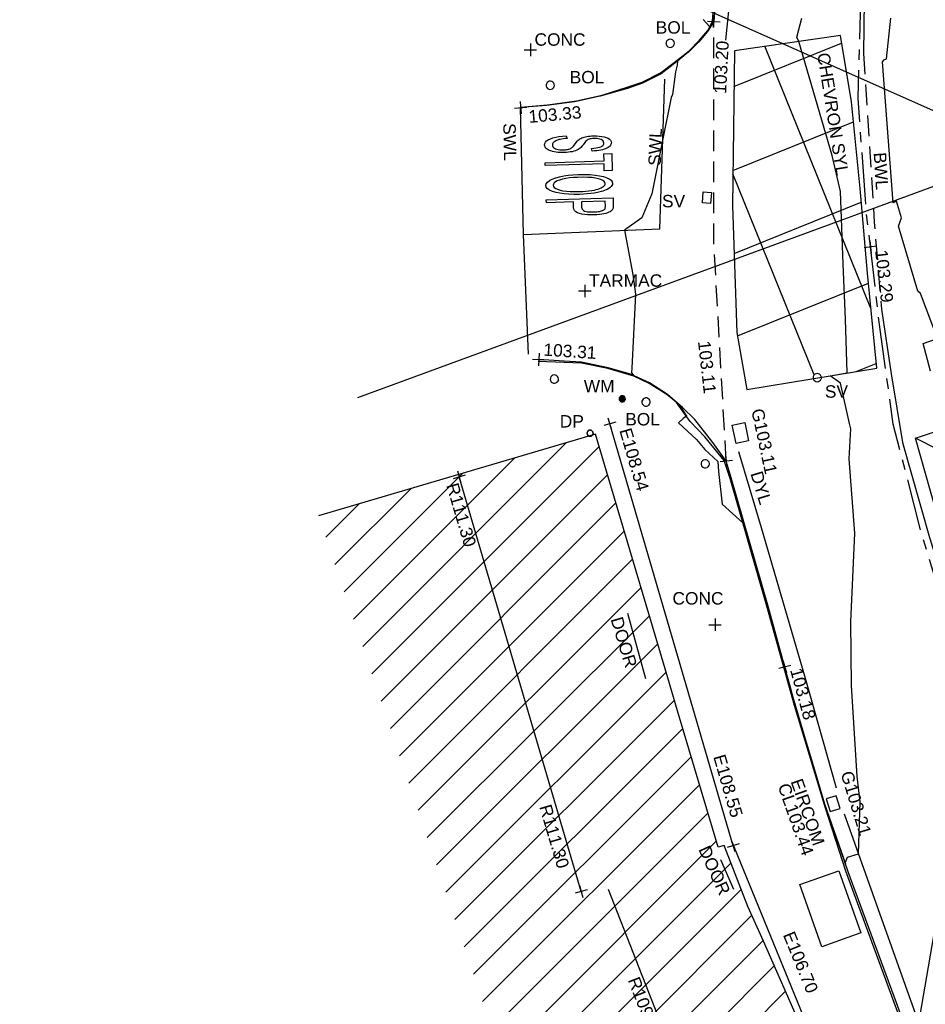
# Model space of a CAD drawing. Extents: x 635157 to 635442, y 694407 to 694910.
# Tile 89 of 103: x 635208 to 635230, y 694745 to 694768. Entities that reach past the tile are written whole.
import ezdxf

# ---------------------------------------------------------------- set-up
doc = ezdxf.new("R2010")
doc.units = 0
doc.header["$MEASUREMENT"] = 0
doc.linetypes.add('CENTER', pattern=[2, 1.25, -0.25, 0.25, -0.25])
doc.linetypes.add('DASHED', pattern=[0.75, 0.5, -0.25])
doc.layers.get('0').update_dxf_attribs({"color": 12, "linetype": 'CONTINUOUS'})
for name, color, linetype in [('BOLLARD', 132, 'CONTINUOUS'), ('BOLLARD_TXT', 132, 'CONTINUOUS'), ('BOX_JUNCTION', 9, 'CONTINUOUS'), ('BOX_JUNCTION_TXT', 9, 'CONTINUOUS'), ('BUILDING', 5, 'CONTINUOUS'), ('CONTOURS_MINOR', 132, 'CONTINUOUS'), ('DOOR', 7, 'CONTINUOUS'), ('DOOR_TXT', 7, 'CONTINUOUS'), ('DOWNPIPE', 151, 'CONTINUOUS'), ('DOWNPIPE_TXT', 151, 'CONTINUOUS'), ('EAVE', 3, 'CONTINUOUS'), ('EAVE_LVL', 3, 'CONTINUOUS'), ('EIRCOM_COVER', 3, 'CONTINUOUS'), ('EIRCOM_COVER_RMK', 3, 'CONTINUOUS'), ('FORM_LINE', 92, 'DASHED'), ('FORM_LINE_LVL', 92, 'CONTINUOUS'), ('GULLY', 151, 'CONTINUOUS'), ('GULLY_LVL', 151, 'CONTINUOUS'), ('HATCHING', 4, 'CONTINUOUS'), ('KERB_BOTTOM', 172, 'CONTINUOUS'), ('KERB_BOTTOM_LVL', 172, 'CONTINUOUS'), ('KERB_TOP', 2, 'CONTINUOUS'), ('MARKINGS_DASHED_WHITE', 9, 'DASHED'), ('MARKINGS_DASHED_WHITE_TXT', 9, 'CONTINUOUS'), ('MARKINGS_DOUBLE_YELLOW', 9, 'CONTINUOUS'), ('MARKINGS_DOUBLE_YELLOW_TXT', 9, 'CONTINUOUS'), ('MARKINGS_WHITE_LINE', 9, 'CONTINUOUS'), ('MARKINGS_WHITE_LINE_TXT', 9, 'CONTINUOUS'), ('MARKINGS_YELLOW_LINE', 9, 'CONTINUOUS'), ('OVERHEAD_ELECTRIC', 1, 'OH_ELEC'), ('OVERHEAD_TELECOM', 3, 'OH_TEL'), ('RIDGE', 6, 'CONTINUOUS'), ('RIDGE_LVL', 6, 'CONTINUOUS'), ('ROAD_CROWNLINE', 212, 'CENTER'), ('ROAD_CROWNLINE_LVL', 212, 'CONTINUOUS'), ('ROAD_MARKINGS', 9, 'CONTINUOUS'), ('SLUICEVALVE', 5, 'CONTINUOUS'), ('SLUICEVALVE_TXT', 5, 'CONTINUOUS'), ('TEXT', 7, 'CONTINUOUS'), ('TEXT_TXT', 7, 'CONTINUOUS'), ('WATER_METER', 5, 'CONTINUOUS'), ('WATER_METER_TXT', 5, 'CONTINUOUS')]:
    doc.layers.add(name, color=color, linetype=linetype)
doc.styles.add('Arial', font='arial.ttf')
doc.linetypes.add('OH_ELEC', pattern='A,4,-0.4,["OE",Arial,S=0.36,R=0,X=0,Y=-0.18],-1.2', length=5.6)
doc.linetypes.add('OH_TEL', pattern='A,4,-0.4,["OT",Arial,S=0.36,R=0,X=0,Y=-0.18],-1.2', length=5.6)

# ---------------------------------------------------------------- blocks, each defined once
blk = doc.blocks.new('MH_CIR2')
at = {"color": 0, "linetype": 'ByBlock', "flags": 128}
for points in [[(0.5, 0), (0.475, 0.154), (0.404, 0.293), (0.293, 0.404), (0.154, 0.475), (0, 0.5), (-0.154, 0.475), (-0.293, 0.404), (-0.404, 0.293), (-0.475, 0.154), (-0.5, 0), (-0.475, -0.154), (-0.404, -0.293), (-0.293, -0.404), (-0.154, -0.475), (0, -0.5), (0.154, -0.475), (0.293, -0.404), (0.404, -0.293), (0.475, -0.154)], [(-0.499, -0.033), (0.033, 0.499)], [(-0.496, 0.06), (-0.06, 0.496)], [(-0.488, -0.111), (0.111, 0.488)], [(-0.467, -0.18), (0.18, 0.467)], [(-0.467, 0.179), (-0.179, 0.467)], [(-0.438, -0.241), (0.241, 0.438)], [(-0.403, -0.296), (0.296, 0.403)], [(-0.362, -0.345), (0.345, 0.362)], [(-0.315, -0.388), (0.388, 0.315)], [(-0.263, -0.425), (0.425, 0.263)], [(-0.204, -0.456), (0.456, 0.204)], [(-0.138, -0.48), (0.48, 0.138)], [(-0.064, -0.496), (0.496, 0.064)], [(0.5, 0), (0.475, -0.154)], [(0.022, -0.5), (0.5, -0.022)], [(0.128, -0.483), (0.483, -0.128)], [(0.305, -0.396), (0.396, -0.305)]]:
    blk.add_lwpolyline(points, dxfattribs=at)
blk = doc.blocks.new('CIRCL')
at = {"color": 0, "linetype": 'ByBlock', "flags": 128}
for points in [[(0.5, 0), (0.475, 0.154), (0.404, 0.293), (0.293, 0.404), (0.154, 0.475), (0, 0.5), (-0.154, 0.475), (-0.293, 0.404), (-0.404, 0.293), (-0.475, 0.154), (-0.5, 0), (-0.475, -0.154), (-0.404, -0.293), (-0.293, -0.404), (-0.154, -0.475), (0, -0.5), (0.154, -0.475), (0.293, -0.404), (0.404, -0.293), (0.475, -0.154)], [(0.5, 0), (0.475, -0.154)]]:
    blk.add_lwpolyline(points, dxfattribs=at)
blk = doc.blocks.new('MH_CIR1')
at = {"color": 0, "linetype": 'ByBlock', "flags": 128}
for points in [[(0.5, 0), (0.475, 0.154), (0.404, 0.293), (0.293, 0.404), (0.154, 0.475), (0, 0.5), (-0.154, 0.475), (-0.293, 0.404), (-0.404, 0.293), (-0.475, 0.154), (-0.5, 0), (-0.475, -0.154), (-0.404, -0.293), (-0.293, -0.404), (-0.154, -0.475), (0, -0.5), (0.154, -0.475), (0.293, -0.404), (0.404, -0.293), (0.475, -0.154)], [(0.49, 0), (0.466, 0.151), (0.396, 0.288), (0.288, 0.396), (0.151, 0.466), (0, 0.49), (-0.151, 0.466), (-0.288, 0.396), (-0.396, 0.288), (-0.466, 0.151), (-0.49, 0), (-0.466, -0.151), (-0.396, -0.288), (-0.288, -0.396), (-0.151, -0.466), (0, -0.49), (0.151, -0.466), (0.288, -0.396), (0.396, -0.288), (0.466, -0.151)], [(0.471, 0), (0.448, 0.145), (0.381, 0.276), (0.276, 0.381), (0.145, 0.448), (0, 0.471), (-0.145, 0.448), (-0.276, 0.381), (-0.381, 0.276), (-0.448, 0.145), (-0.471, 0), (-0.448, -0.145), (-0.381, -0.276), (-0.276, -0.381), (-0.145, -0.448), (0, -0.471), (0.145, -0.448), (0.276, -0.381), (0.381, -0.276), (0.448, -0.145)], [(0.471, 0), (0.448, -0.145)], [(0.49, 0), (0.466, -0.151)], [(0.5, 0), (0.475, -0.154)]]:
    blk.add_lwpolyline(points, dxfattribs=at)
blk = doc.blocks.new('TXTSTOP')
at = {"color": 0, "linetype": 'ByBlock', "flags": 128}
for points in [[(-0.5, -0.056511), (-0.467536, -0.05294), (-0.466236, -0.063001), (-0.464288, -0.072092), (-0.462017, -0.080213), (-0.459092, -0.087358), (-0.455844, -0.093524), (-0.451625, -0.099367), (-0.447083, -0.104563), (-0.441887, -0.109112), (-0.436043, -0.11333), (-0.429223, -0.117226), (-0.422403, -0.120474), (-0.414936, -0.122745), (-0.407146, -0.124694), (-0.399355, -0.12567), (-0.39091, -0.125994), (-0.378894, -0.125341), (-0.368509, -0.123722), (-0.358764, -0.120474), (-0.350327, -0.116579), (-0.342859, -0.111059), (-0.337016, -0.104563), (-0.332144, -0.097743), (-0.328572, -0.089952), (-0.326624, -0.081508), (-0.325977, -0.072092), (-0.326301, -0.066903), (-0.326948, -0.061707), (-0.328248, -0.056835), (-0.329872, -0.051963), (-0.332144, -0.047744), (-0.334738, -0.043849), (-0.337986, -0.039953), (-0.341882, -0.036705), (-0.346107, -0.033457), (-0.35065, -0.030861), (-0.356817, -0.027936), (-0.365261, -0.024365), (-0.418508, -0.007159), (-0.430524, -0.002941), (-0.441233, 0.001608), (-0.450001, 0.005827), (-0.457145, 0.010376), (-0.462987, 0.014919), (-0.468507, 0.020115), (-0.473379, 0.025634), (-0.477598, 0.031801), (-0.481171, 0.038297), (-0.484419, 0.045117), (-0.48669, 0.052584), (-0.488638, 0.060376), (-0.489615, 0.068166), (-0.489938, 0.07661), (-0.488961, 0.091544), (-0.486043, 0.105179), (-0.480846, 0.117842), (-0.474026, 0.129204), (-0.464935, 0.139596), (-0.454226, 0.148363), (-0.442211, 0.155184), (-0.4289, 0.16005), (-0.413966, 0.162975), (-0.397731, 0.163945), (-0.386368, 0.163622), (-0.375653, 0.161998), (-0.365584, 0.159726), (-0.35617, 0.156478), (-0.347079, 0.152583), (-0.338633, 0.147387), (-0.331166, 0.141543), (-0.324353, 0.135053), (-0.31851, 0.12791), (-0.313314, 0.119466), (-0.308765, 0.110698), (-0.305517, 0.101283), (-0.302923, 0.091221), (-0.300974, 0.080506), (-0.300327, 0.069143), (-0.333444, 0.066219), (-0.335068, 0.077904), (-0.337663, 0.088296), (-0.341235, 0.097387), (-0.346107, 0.105508), (-0.351951, 0.111999), (-0.358764, 0.117518), (-0.366885, 0.121413), (-0.375653, 0.124662), (-0.385714, 0.126286), (-0.396754, 0.126933), (-0.407793, 0.126286), (-0.417861, 0.124985), (-0.426952, 0.12239), (-0.434743, 0.118495), (-0.441564, 0.113946), (-0.447083, 0.108427), (-0.451302, 0.10226), (-0.454226, 0.09544), (-0.456174, 0.087973), (-0.456821, 0.080182), (-0.456498, 0.072715), (-0.454873, 0.066219), (-0.452602, 0.060052), (-0.449678, 0.054855), (-0.445459, 0.050306), (-0.439939, 0.046088), (-0.432142, 0.041869), (-0.421756, 0.037644), (-0.409417, 0.033101), (-0.380518, 0.024657), (-0.367855, 0.020762), (-0.348055, 0.013618), (-0.340911, 0.010376), (-0.33182, 0.00518), (-0.323699, -0.000663), (-0.316556, -0.007159), (-0.310066, -0.013979), (-0.30487, -0.02177), (-0.300327, -0.029884), (-0.297079, -0.038653), (-0.294477, -0.048067), (-0.293183, -0.058135), (-0.29253, -0.068851), (-0.293183, -0.07956), (-0.294477, -0.089952), (-0.297079, -0.09969), (-0.30065, -0.109112), (-0.305194, -0.118203), (-0.310713, -0.126965), (-0.316886, -0.134432), (-0.32403, -0.141252), (-0.33182, -0.147095), (-0.340258, -0.15229), (-0.34935, -0.156509), (-0.359094, -0.159757), (-0.369803, -0.162029), (-0.381172, -0.163653), (-0.393182, -0.163977), (-0.411688, -0.162682), (-0.428576, -0.159434), (-0.444158, -0.153591), (-0.457792, -0.14547), (-0.470131, -0.135085), (-0.480523, -0.122745), (-0.488638, -0.108458), (-0.494811, -0.092877), (-0.498382, -0.075341)], [(-0.171818, -0.163977), (-0.171818, 0.125376), (-0.260431, 0.125376), (-0.260431, 0.163976), (-0.047281, 0.163976), (-0.047281, 0.125376), (-0.136235, 0.125376), (-0.136235, -0.163977)], [(-0.011412, -0.004343), (-0.010141, 0.026501), (-0.005626, 0.054436), (0.001493, 0.079441), (0.011217, 0.101531), (0.024186, 0.120382), (0.039106, 0.13598), (0.055331, 0.148336), (0.073176, 0.157123), (0.092333, 0.162332), (0.113111, 0.163977), (0.126423, 0.163342), (0.139414, 0.160761), (0.152082, 0.156871), (0.164105, 0.151692), (0.175798, 0.14456), (0.186524, 0.136126), (0.196603, 0.126072), (0.205376, 0.115041), (0.213509, 0.102061), (0.220668, 0.088104), (0.226527, 0.07285), (0.231416, 0.056294), (0.234676, 0.038437), (0.236642, 0.019607), (0.237315, -0.000201), (0.236041, -0.027479), (0.23217, -0.052488), (0.226026, -0.075221), (0.216955, -0.09634), (0.205279, -0.115183), (0.190361, -0.132728), (0.173814, -0.146386), (0.155316, -0.156144), (0.13519, -0.162007), (0.113111, -0.163977), (0.091029, -0.162051), (0.070567, -0.155903), (0.052049, -0.145859), (0.035475, -0.13191), (0.020522, -0.114064), (0.009133, -0.094921), (0.000021, -0.074473), (-0.006168, -0.052723), (-0.010086, -0.029346)], [(0.294905, -0.163977), (0.294905, 0.163976), (0.396275, 0.163976), (0.409701, 0.163641), (0.42179, 0.162972), (0.432534, 0.161628), (0.441592, 0.159949), (0.448977, 0.1576), (0.458042, 0.153573), (0.466096, 0.148536), (0.473482, 0.14216), (0.480198, 0.134775), (0.486239, 0.126045), (0.491276, 0.116646), (0.494963, 0.105909), (0.497652, 0.09483), (0.499331, 0.082407), (0.5, 0.069657), (0.498996, 0.052537), (0.496307, 0.036756), (0.491945, 0.022326), (0.48557, 0.009235), (0.477509, -0.002854), (0.467106, -0.012922), (0.454014, -0.020642), (0.438574, -0.026348), (0.420111, -0.029706), (0.399299, -0.03071), (0.330488, -0.03071), (0.330488, -0.163977)], [(0.02398, -0.004961), (0.024979, -0.027363), (0.028248, -0.047492), (0.033463, -0.065672), (0.040616, -0.081571), (0.050053, -0.095851), (0.060773, -0.107203), (0.072476, -0.116284), (0.085147, -0.122769), (0.098462, -0.126651), (0.112752, -0.127938), (0.127363, -0.126623), (0.141318, -0.122714), (0.153976, -0.116203), (0.16566, -0.1071), (0.176365, -0.095079), (0.185437, -0.081105), (0.192894, -0.064214), (0.197742, -0.045054), (0.20097, -0.023294), (0.201916, 0.000735), (0.201253, 0.016647), (0.199614, 0.031905), (0.197004, 0.046514), (0.193419, 0.060476), (0.188532, 0.073783), (0.184304, 0.083194), (0.178775, 0.091958), (0.172601, 0.099743), (0.165773, 0.106881), (0.157975, 0.113047), (0.149525, 0.118558), (0.141075, 0.122769), (0.131981, 0.125679), (0.122887, 0.127294), (0.113147, 0.127938), (0.098212, 0.126622), (0.084251, 0.122713), (0.071593, 0.116203), (0.059591, 0.107099), (0.04921, 0.095402), (0.040132, 0.081105), (0.033004, 0.063889), (0.027834, 0.043753), (0.024931, 0.021015)], [(0.330488, 0.00789), (0.399968, 0.00789), (0.412391, 0.008559), (0.423469, 0.010238), (0.433203, 0.013262), (0.441257, 0.017289), (0.448308, 0.022661), (0.45368, 0.029371), (0.458042, 0.037091), (0.461065, 0.046156), (0.462738, 0.05623), (0.463414, 0.067643), (0.463079, 0.075363), (0.462069, 0.082407), (0.460724, 0.089124), (0.458711, 0.095499), (0.456028, 0.101206), (0.449312, 0.110939), (0.44596, 0.114632), (0.441926, 0.117656), (0.437899, 0.120338), (0.432868, 0.122018), (0.426486, 0.123362), (0.418766, 0.124707), (0.399299, 0.125376), (0.330488, 0.125376)]]:
    blk.add_lwpolyline(points, close=True, dxfattribs=at)
blk = doc.blocks.new('SPOT')
at = {"color": 0, "linetype": 'ByBlock', "flags": 128}
for points in [[(-0.5, 0), (0.5, 0)], [(0, 0.5), (0, -0.5)]]:
    blk.add_lwpolyline(points, dxfattribs=at)

msp = doc.modelspace()

# ---------------------------------------------------------------- hatches: boundary and pattern name
at = {"layer": 'BOX_JUNCTION'}
h = msp.add_hatch(dxfattribs=at)
h.set_pattern_fill('ANSI37', color=256, scale=15, angle=67)
h.paths.add_polyline_path([(635228.484, 694766.458), (635228.212, 694768.066), (635225.651, 694767.696), (635225.604, 694763.944), (635225.712, 694760.885), (635225.949, 694759.5), (635227.557, 694759.765), (635227.553, 694759.79), (635227.558, 694759.821), (635227.572, 694759.849), (635227.594, 694759.871), (635227.622, 694759.885), (635227.653, 694759.89), (635227.684, 694759.885), (635227.711, 694759.871), (635227.734, 694759.849), (635227.748, 694759.821), (635227.752, 694759.797), (635229.09, 694760.017), (635228.869, 694762.313), (635228.689, 694764.36)])
h.paths.add_polyline_path([(635227.558, 694767.687), (635228.052, 694764.566), (635228.512, 694764.639), (635228.018, 694767.76)], flags=24)
at = {"layer": 'HATCHING'}
h = msp.add_hatch(dxfattribs=at)
h.set_pattern_fill('ANSI31', color=256, scale=5)
h.paths.add_polyline_path([(635215.599, 694756.451), (635223.248, 694733.796), (635230.199, 694736.465), (635229.268, 694738.872), (635228.104, 694741.892), (635227.323, 694743.961), (635226.351, 694746.157), (635225.977, 694747.002), (635225.401, 694748.473), (635225.256, 694748.437), (635224.276, 694751.73), (635224.042, 694752.532), (635222.293, 694758.424)])
h.paths.add_polyline_path([(635225.037, 694750.674), (635225.518, 694749.028), (635225.959, 694749.157), (635225.478, 694750.803)], flags=25)
h.paths.add_polyline_path([(635226.715, 694746.356), (635227.363, 694744.768), (635227.789, 694744.942), (635227.141, 694746.529)], flags=25)
h.paths.add_polyline_path([(635229.934, 694738.534), (635230.545, 694736.932), (635230.975, 694737.096), (635230.364, 694738.698)], flags=9)
h.paths.add_polyline_path([(635218.584, 694757.238), (635219.074, 694755.571), (635219.515, 694755.701), (635219.025, 694757.368)], flags=24)
h.paths.add_polyline_path([(635220.832, 694749.464), (635221.322, 694747.797), (635221.763, 694747.926), (635221.273, 694749.594)], flags=24)
h.paths.add_polyline_path([(635222.965, 694745.262), (635223.599, 694743.644), (635224.027, 694743.812), (635223.393, 694745.43)], flags=24)
h.paths.add_polyline_path([(635225.324, 694737.418), (635225.944, 694735.794), (635226.373, 694735.958), (635225.753, 694737.582)], flags=24)
h.paths.add_polyline_path([(635222.555, 694753.998), (635222.964, 694752.646), (635223.41, 694752.781), (635223.001, 694754.133)], flags=24)
h.paths.add_polyline_path([(635224.669, 694748.42), (635225.252, 694747.133), (635225.676, 694747.326), (635225.093, 694748.612)], flags=24)
h.paths.add_polyline_path([(635228.543, 694738.501), (635229.045, 694737.181), (635229.48, 694737.347), (635228.978, 694738.667)], flags=24)
h.paths.add_polyline_path([(635227.914, 694742.778), (635228.655, 694740.95), (635229.086, 694741.124), (635228.346, 694742.953)], flags=25)
h.paths.add_polyline_path([(635228.22, 694742.902), (635228.908, 694741.204), (635229.339, 694741.379), (635228.652, 694743.077)], flags=25)

# ---------------------------------------------------------------- linework, layer by layer
at = {"layer": 'BOX_JUNCTION', "flags": 128}
msp.add_lwpolyline([(635225.949, 694759.5), (635229.09, 694760.017), (635228.869, 694762.313), (635228.689, 694764.36), (635228.484, 694766.458), (635228.212, 694768.066), (635225.651, 694767.696), (635225.604, 694763.944), (635225.712, 694760.885)], close=True, dxfattribs=at)
at = {"layer": 'BUILDING', "flags": 128}
msp.add_lwpolyline([(635223.248, 694733.796), (635230.199, 694736.465), (635229.268, 694738.872), (635228.104, 694741.892), (635227.323, 694743.961), (635226.351, 694746.157), (635225.977, 694747.002), (635225.401, 694748.473), (635225.256, 694748.437), (635224.276, 694751.73), (635224.042, 694752.532), (635222.293, 694758.424), (635215.599, 694756.451)], dxfattribs=at)
at = {"layer": 'CONTOURS_MINOR', "flags": 128}
for points in [[(635224.896, 694768.454), (635225.056, 694768.272), (635225.043, 694768.231), (635225.008, 694768.176), (635224.927, 694768.083), (635224.8, 694767.926), (635224.729, 694767.85), (635224.54, 694767.664), (635224.484, 694767.621), (635224.278, 694767.447), (635224.266, 694767.349), (635224.227, 694767.187), (635224.155, 694766.641), (635224.124, 694766.566), (635223.922, 694765.561), (635223.652, 694764.237), (635223.413, 694763.655), (635222.998, 694763.355), (635223.2, 694762.285), (635223.259, 694761.811), (635223.173, 694760.015), (635223.164, 694759.903), (635223.223, 694759.835), (635223.601, 694759.666), (635224.028, 694759.383), (635224.131, 694759.3), (635224.318, 694759.135), (635224.495, 694758.855), (635224.416, 694758.805), (635224.303, 694758.694), (635224.739, 694758.294), (635224.94, 694758.05), (635225.247, 694757.759), (635225.266, 694757.518), (635225.353, 694756.729), (635225.855, 694756.279), (635226.448, 694754.251), (635226.606, 694753.682), (635226.988, 694752.333), (635227.089, 694751.967), (635227.535, 694750.467), (635227.833, 694749.48), (635228.34, 694748.029), (635228.335, 694748.074), (635228.381, 694748.19), (635228.65, 694748.274), (635228.689, 694749.531), (635228.62, 694750.139), (635228.484, 694752.341), (635228.463, 694753.881), (635228.559, 694756.027), (635228.423, 694757.826), (635228.465, 694758.549), (635228.432, 694758.678), (635228.212, 694759.656), (635227.966, 694759.832), (635228.378, 694759.905), (635228.378, 694759.905), (635228.336, 694761.207), (635228.277, 694762.541), (635228.214, 694764.293), (635228.016, 694765.161), (635227.209, 694767.921), (635227.157, 694768.021), (635227.282, 694768.485)], [(635230.389, 694759.948), (635230.213, 694760.618), (635230.562, 694760.736), (635230.146, 694761.822), (635230.088, 694761.881), (635230.088, 694761.881), (635229.621, 694763.451), (635229.687, 694763.652), (635229.57, 694764.057), (635229.49, 694764.019), (635229.234, 694767.431), (635229.275, 694767.478), (635229.327, 694767.497), (635229.434, 694768.481)]]:
    msp.add_lwpolyline(points, dxfattribs=at)
at = {"layer": 'DOOR', "flags": 128}
for points in [[(635223.508, 694752.502), (635223.079, 694754.083)], [(635225.638, 694747.407), (635225.322, 694748.125)]]:
    msp.add_lwpolyline(points, dxfattribs=at)
at = {"layer": 'EAVE', "flags": 128}
for points in [[(635225.619, 694748.47), (635222.638, 694758.671)], [(635227.386, 694744.184), (635225.592, 694748.581)]]:
    msp.add_lwpolyline(points, dxfattribs=at)
at = {"layer": 'EIRCOM_COVER', "flags": 128}
msp.add_lwpolyline([(635227.234, 694747.529), (635228.175, 694747.863), (635228.707, 694746.361), (635227.766, 694746.027)], close=True, dxfattribs=at)
at = {"layer": 'FORM_LINE', "flags": 128}
msp.add_lwpolyline([(635225.454, 694757.772), (635225.151, 694763.12), (635225.154, 694768.404)], dxfattribs=at)
at = {"layer": 'GULLY', "flags": 128}
for points in [[(635225.599, 694758.639), (635225.901, 694758.704), (635225.996, 694758.264), (635225.694, 694758.199)], [(635228.111, 694749.676), (635227.872, 694749.603), (635227.965, 694749.299), (635228.204, 694749.372)]]:
    msp.add_lwpolyline(points, close=True, dxfattribs=at)
at = {"layer": 'KERB_BOTTOM', "flags": 128}
for points in [[(635225.315, 694770.588), (635225.154, 694768.404), (635225.001, 694768.164), (635224.795, 694767.911), (635224.536, 694767.659), (635224.173, 694767.36), (635223.881, 694767.135), (635223.43, 694766.909), (635223.067, 694766.782), (635222.41, 694766.6), (635221.786, 694766.458), (635221.107, 694766.375), (635220.484, 694766.319)], [(635230.058, 694743.317), (635229.569, 694744.666), (635228.405, 694747.841), (635227.825, 694749.525), (635227.075, 694752.054), (635226.872, 694752.791), (635226.477, 694754.23), (635225.558, 694757.421), (635225.454, 694757.772), (635225.131, 694758.22), (635224.693, 694758.779), (635224.398, 694759.066), (635224.038, 694759.382), (635223.602, 694759.667), (635223.144, 694759.87), (635222.597, 694760.03), (635221.957, 694760.162), (635221.536, 694760.189), (635220.923, 694760.228)]]:
    msp.add_lwpolyline(points, dxfattribs=at)
at = {"layer": 'KERB_TOP', "flags": 128}
for points in [[(635220.483, 694766.331), (635221.134, 694766.385), (635221.836, 694766.483), (635222.459, 694766.625), (635223.08, 694766.823), (635223.423, 694766.934), (635223.868, 694767.164), (635224.199, 694767.415), (635224.56, 694767.691), (635224.808, 694767.953), (635225.011, 694768.182), (635225.124, 694768.409), (635225.293, 694770.6)], [(635230.084, 694743.135), (635229.513, 694744.677), (635228.346, 694747.856), (635227.851, 694749.377), (635227.106, 694751.862), (635226.433, 694754.262), (635225.548, 694757.353), (635225.401, 694757.787), (635224.933, 694758.358), (635224.584, 694758.731), (635224.253, 694759.191), (635224.016, 694759.385), (635223.592, 694759.65), (635223.221, 694759.826), (635222.592, 694760.011), (635221.954, 694760.143), (635220.908, 694760.177)]]:
    msp.add_lwpolyline(points, dxfattribs=at)
at = {"layer": 'MARKINGS_DASHED_WHITE', "flags": 128}
msp.add_lwpolyline([(635228.774, 694767.627), (635229.031, 694763.544), (635229.207, 694761.444)], dxfattribs=at)
at = {"layer": 'MARKINGS_DOUBLE_YELLOW', "flags": 128}
for points in [[(635225.442, 694767.948), (635225.815, 694771.579), (635226.234, 694776.889), (635226.651, 694781.848), (635227.139, 694786.071), (635227.551, 694791.26), (635227.868, 694793.706), (635228.32, 694795.302), (635228.528, 694797.97), (635228.322, 694798.838), (635228.443, 694800.279)], [(635228.123, 694749.861), (635227.351, 694752.569), (635226.31, 694756.16), (635225.761, 694757.992)], [(635231.879, 694739.377), (635230.445, 694743.233), (635229.124, 694746.941), (635228.31, 694749.231)]]:
    msp.add_lwpolyline(points, dxfattribs=at)
at = {"layer": 'MARKINGS_WHITE_LINE', "flags": 128}
for points in [[(635229.972, 694814.63), (635233.144, 694814.375), (635232.813, 694810.267), (635232.411, 694806.388), (635232.102, 694803.208), (635231.771, 694799.811), (635231.363, 694795.882), (635231.048, 694792.559), (635230.722, 694788.929), (635230.332, 694784.507), (635229.94, 694780.87), (635229.589, 694777.149), (635229.286, 694773.948), (635229.031, 694771.422), (635228.787, 694768.909), (635228.774, 694767.627)], [(635220.678, 694760.355), (635220.555, 694763.252), (635223.847, 694763.39), (635223.972, 694767.012)], [(635220.555, 694763.252), (635220.484, 694766.319)], [(635229.207, 694761.444), (635229.444, 694759.878), (635229.715, 694758.22), (635230.369, 694755.922), (635231.203, 694753.257), (635232.087, 694750.522), (635233.028, 694747.872), (635233.874, 694745.664), (635234.808, 694743.166), (635236.825, 694737.887), (635238.557, 694733.416), (635240.35, 694728.696), (635242.057, 694724.439), (635243.852, 694719.924), (635245.279, 694716.483), (635247.055, 694712.485), (635248.842, 694708.797), (635250.712, 694704.815), (635252.695, 694700.783), (635255.33, 694702.074)]]:
    msp.add_lwpolyline(points, dxfattribs=at)
at = {"layer": 'MARKINGS_YELLOW_LINE', "flags": 128}
msp.add_lwpolyline([(635234.558, 694756.13), (635231.015, 694754.848), (635230.025, 694758.323), (635233.391, 694759.456)], close=True, dxfattribs=at)
msp.add_lwpolyline([(635231.015, 694754.848), (635232.256, 694757.194), (635230.025, 694758.323)], dxfattribs=at)
at = {"layer": 'OVERHEAD_ELECTRIC', "flags": 128}
for points in [[(635232.713, 694765.242), (635221.728, 694770.137)], [(635216.553, 694759.309), (635232.713, 694765.242), (635251.517, 694751.125)]]:
    msp.add_lwpolyline(points, dxfattribs=at)
at = {"layer": 'OVERHEAD_TELECOM', "flags": 128}
msp.add_lwpolyline([(635234.29, 694725.343), (635229.885, 694742.87), (635234.05, 694767.083)], dxfattribs=at)
at = {"layer": 'RIDGE', "flags": 128}
for points in [[(635221.948, 694747.362), (635218.999, 694757.388)], [(635224.252, 694743.208), (635222.607, 694747.407)]]:
    msp.add_lwpolyline(points, dxfattribs=at)
at = {"layer": 'ROAD_CROWNLINE', "flags": 128}
msp.add_lwpolyline([(635208.377, 694510.287), (635209.251, 694512.043), (635212.776, 694519.122), (635213.725, 694520.987), (635217.286, 694527.988), (635218.211, 694529.923), (635220.702, 694535.13), (635222.605, 694538.906), (635223.296, 694540.277), (635225.702, 694544.963), (635227.106, 694547.835), (635227.507, 694548.654), (635230.605, 694555.004), (635231.452, 694556.841), (635233.354, 694560.963), (635234.864, 694564.144), (635235.603, 694565.937), (635236.246, 694567.497), (635238.36, 694572.691), (635239.392, 694575.191), (635240.419, 694577.678), (635241.252, 694579.588), (635241.862, 694581.066), (635242.659, 694582.679), (635243.213, 694583.841), (635243.495, 694584.302), (635244.49, 694585.923), (635245.884, 694587.916), (635247.239, 694589.688), (635249.082, 694591.752), (635249.547, 694592.232), (635250.808, 694593.534), (635252.661, 694595.279), (635254.134, 694596.652), (635256.582, 694598.607), (635256.975, 694598.908), (635257.609, 694599.394), (635259.676, 694600.972), (635262.32, 694603.053), (635263.44, 694604.076), (635264.701, 694605.245), (635265.511, 694605.995), (635267.441, 694608.144), (635269.459, 694611.066), (635270.213, 694613.404), (635271.44, 694617.213), (635273.19, 694622.95), (635274.102, 694625.938), (635275.891, 694632.577), (635276.999, 694636.688), (635277.708, 694640.634), (635277.757, 694642.366), (635277.828, 694644.894), (635277.33, 694648.84), (635276.759, 694652.287), (635276.118, 694654.537), (635275.058, 694657.126), (635273.509, 694661.281), (635272.86, 694662.552), (635270.656, 694666.871), (635268.228, 694671.413), (635267.526, 694672.727), (635264.492, 694678.474), (635263.501, 694680.225), (635262.453, 694682.075), (635260.815, 694685.072), (635258.681, 694688.986), (635257.457, 694691.232), (635255.686, 694694.709), (635254.754, 694696.556), (635254.043, 694697.845), (635253.774, 694698.332), (635250.553, 694704.954), (635249.649, 694706.827), (635248.888, 694708.404), (635247.754, 694710.647), (635246.43, 694713.507), (635245.407, 694715.88), (635244.851, 694717.169), (635242.923, 694721.975), (635241.656, 694725.149), (635240.807, 694727.274), (635239.14, 694731.557), (635238.05, 694734.476), (635237.379, 694736.272), (635235.332, 694741.579), (635234.481, 694743.817), (635233.266, 694747.012), (635231.477, 694751.737), (635231.031, 694753.2), (635230.2, 694755.929), (635229.491, 694758.667), (635229.173, 694760.951), (635228.939, 694762.95), (635228.835, 694763.843), (635228.641, 694766.549), (635228.707, 694768.9), (635229.102, 694772.917), (635229.123, 694773.127), (635230.092, 694782.829), (635230.095, 694782.868), (635230.842, 694791.426), (635230.973, 694792.829), (635231.52, 694798.674), (635231.927, 694802.783), (635232.274, 694806.294), (635232.879, 694812.738), (635233.034, 694814.384), (635233.404, 694819.306), (635233.676, 694822.706), (635234.4, 694831.767), (635234.49, 694832.672), (635235.482, 694842.623), (635235.67, 694844.508), (635236.722, 694852.545), (635237.254, 694856.606), (635238.343, 694862.409), (635238.76, 694864.632), (635240.012, 694872.268), (635240.139, 694873.039), (635241.254, 694882.19), (635241.4, 694883.387), (635242.644, 694892.093)], dxfattribs=at)
at = {"layer": 'SLUICEVALVE', "flags": 128}
msp.add_lwpolyline([(635224.899, 694764.282), (635225.095, 694764.267), (635225.075, 694764), (635224.879, 694764.015)], close=True, dxfattribs=at)

# ---------------------------------------------------------------- block references
at = {"layer": 'BOLLARD', "xscale": 0.2, "yscale": 0.2, "zscale": 0.2}
for p, rotation in [((635224.101, 694767.875), 199.2838879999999), ((635221.2, 694766.86), 49.719745), ((635221.3, 694759.755), 345.908992), ((635223.515, 694759.199), 313.767812), ((635224.948, 694757.703), 313.767812)]:
    msp.add_blockref('CIRCL', p, dxfattribs=dict(at, rotation=rotation))
at = {"layer": 'DOWNPIPE', "xscale": 0.15, "yscale": 0.15, "zscale": 0.15}
msp.add_blockref('MH_CIR1', (635222.163, 694758.446), dxfattribs=at)
at = {"layer": 'EAVE_LVL', "xscale": 0.3, "yscale": 0.3, "zscale": 0.3, "rotation": 286.289734}
for p in [(635222.638, 694758.671), (635225.619, 694748.47)]:
    msp.add_blockref('SPOT', p, dxfattribs=at)
at = {"layer": 'FORM_LINE_LVL', "xscale": 0.3, "yscale": 0.3, "zscale": 0.3}
for p, rotation in [((635225.154, 694768.404), 86.92900099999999), ((635225.454, 694757.772), 276.4741819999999)]:
    msp.add_blockref('SPOT', p, dxfattribs=dict(at, rotation=rotation))
at = {"layer": 'KERB_BOTTOM_LVL', "xscale": 0.3, "yscale": 0.3, "zscale": 0.3}
for p, rotation in [((635220.484, 694766.319), 5.136378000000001), ((635220.923, 694760.228), 356.347778), ((635226.872, 694752.791), 285.366455)]:
    msp.add_blockref('SPOT', p, dxfattribs=dict(at, rotation=rotation))
at = {"layer": 'RIDGE_LVL', "xscale": 0.3, "yscale": 0.3, "zscale": 0.3, "rotation": 286.390472}
for p in [(635218.999, 694757.388), (635221.948, 694747.362)]:
    msp.add_blockref('SPOT', p, dxfattribs=at)
at = {"layer": 'ROAD_CROWNLINE_LVL', "xscale": 0.3, "yscale": 0.3, "zscale": 0.3, "rotation": 276.666138}
msp.add_blockref('SPOT', (635228.939, 694762.95), dxfattribs=at)
at = {"layer": 'ROAD_MARKINGS', "xscale": 1.928549, "yscale": 4.917788, "rotation": 271.724513}
msp.add_blockref('TXTSTOP', (635221.894, 694764.68), dxfattribs=at)
at = {"layer": 'SLUICEVALVE', "xscale": 0.2, "yscale": 0.2, "zscale": 0.2}
msp.add_blockref('CIRCL', (635227.653, 694759.79), dxfattribs=at)
at = {"layer": 'TEXT', "xscale": 0.3, "yscale": 0.3, "zscale": 0.3}
for p in [(635220.72, 694767.717), (635222.037, 694761.888), (635225.185, 694753.814)]:
    msp.add_blockref('SPOT', p, dxfattribs=at)
at = {"layer": 'WATER_METER', "xscale": 0.15, "yscale": 0.15, "zscale": 0.15}
msp.add_blockref('MH_CIR2', (635222.939, 694759.277), dxfattribs=at)

# ---------------------------------------------------------------- texts
at = {"layer": 'BOLLARD_TXT', "style": 'Arial'}
for p in [(635223.75, 694768.109), (635221.67, 694766.907), (635223.013, 694758.634)]:
    msp.add_text('BOL', height=0.3, dxfattribs=at).set_placement(p)
at = {"layer": 'BOX_JUNCTION_TXT', "style": 'Arial'}
msp.add_text('CHEVRON SYL', height=0.3, rotation=279.0002, dxfattribs=at).set_placement((635227.652, 694767.623))
at = {"layer": 'DOOR_TXT', "style": 'Arial'}
for rotation, p in [(286.8438, (635222.657, 694753.948)), (294.3605, (635224.776, 694748.384))]:
    msp.add_text('DOOR', height=0.3, rotation=rotation, dxfattribs=at).set_placement(p)
at = {"layer": 'DOWNPIPE_TXT', "style": 'Arial'}
msp.add_text('DP', height=0.3, dxfattribs=at).set_placement((635221.431, 694758.583))
at = {"layer": 'EAVE_LVL', "style": 'Arial'}
for s, rotation, p in [('E108.54', 286.2897, (635222.867, 694758.516)), ('E108.55', 286.2897, (635225.137, 694750.623)), ('E106.70', 292.1957, (635226.82, 694746.316))]:
    msp.add_text(s, height=0.3, rotation=rotation, dxfattribs=at).set_placement(p)
at = {"layer": 'EIRCOM_COVER_RMK', "style": 'Arial'}
for s, p in [('CL103.44', (635226.695, 694749.915)), ('EIRCOM', (635227.007, 694750.024))]:
    msp.add_text(s, height=0.3, rotation=289.2456, dxfattribs=at).set_placement(p)
at = {"layer": 'FORM_LINE_LVL', "style": 'Arial'}
for s, rotation, p in [('103.20', 86.929, (635225.45, 694766.648)), ('103.11', 276.4742, (635224.77, 694760.663))]:
    msp.add_text(s, height=0.3, rotation=rotation, dxfattribs=at).set_placement(p)
at = {"layer": 'GULLY_LVL', "style": 'Arial'}
for s, rotation, p in [('G103.11', 282.1837, (635226.058, 694759.004)), ('G103.21', 287.01, (635228.215, 694750.221))]:
    msp.add_text(s, height=0.3, rotation=rotation, dxfattribs=at).set_placement(p)
at = {"layer": 'KERB_BOTTOM_LVL', "style": 'Arial'}
for s, rotation, p in [('103.33', 5.1364, (635220.689, 694765.949)), ('103.31', 356.3478, (635221.029, 694760.322)), ('103.18', 285.3665, (635226.995, 694752.721))]:
    msp.add_text(s, height=0.3, rotation=rotation, dxfattribs=at).set_placement(p)
at = {"layer": 'MARKINGS_DASHED_WHITE_TXT', "style": 'Arial'}
msp.add_text('BWL', height=0.3, rotation=273.6017, dxfattribs=at).set_placement((635229.017, 694765.23))
at = {"layer": 'MARKINGS_DOUBLE_YELLOW_TXT', "style": 'Arial'}
msp.add_text('DYL', height=0.3, rotation=286.682, dxfattribs=at).set_placement((635226.036, 694757.472))
at = {"layer": 'MARKINGS_WHITE_LINE_TXT', "style": 'Arial'}
for rotation, p in [(271.3261, (635220.063, 694765.941)), (88.0234, (635223.87, 694764.907))]:
    msp.add_text('SWL', height=0.3, rotation=rotation, dxfattribs=at).set_placement(p)
at = {"layer": 'RIDGE_LVL', "style": 'Arial'}
for s, rotation, p in [('R111.30', 286.3905, (635218.684, 694757.188)), ('R111.30', 286.3905, (635220.932, 694749.413)), ('R109.42', 291.3933, (635223.069, 694745.221))]:
    msp.add_text(s, height=0.3, rotation=rotation, dxfattribs=at).set_placement(p)
at = {"layer": 'ROAD_CROWNLINE_LVL', "style": 'Arial'}
msp.add_text('103.29', height=0.3, rotation=276.6661, dxfattribs=at).set_placement((635229.05, 694762.863))
at = {"layer": 'SLUICEVALVE_TXT', "style": 'Arial'}
for p in [(635223.902, 694763.908), (635227.838, 694759.304)]:
    msp.add_text('SV', height=0.3, dxfattribs=at).set_placement(p)
at = {"layer": 'TEXT_TXT', "style": 'Arial'}
for s, p in [('CONC', (635220.82, 694767.817)), ('TARMAC', (635222.137, 694761.988)), ('CONC', (635224.154, 694754.302))]:
    msp.add_text(s, height=0.3, dxfattribs=at).set_placement(p)
at = {"layer": 'WATER_METER_TXT', "style": 'Arial'}
msp.add_text('WM', height=0.3, dxfattribs=at).set_placement((635222.011, 694759.436))

doc.saveas('drawing.dxf')
